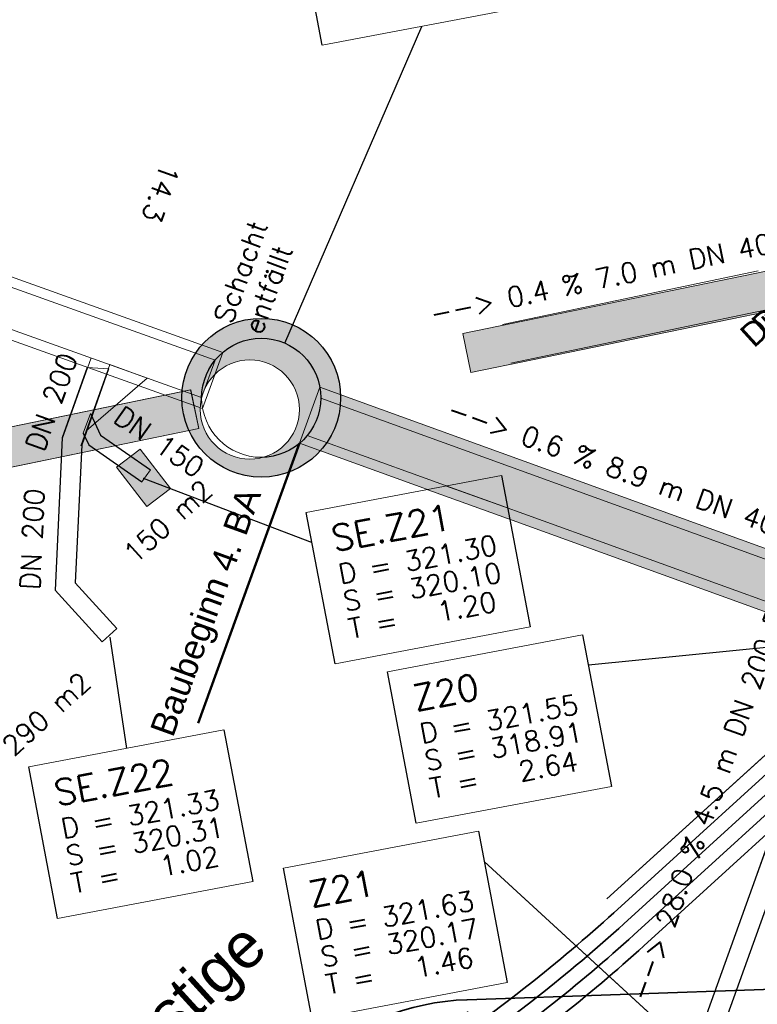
# Model space of a CAD drawing. Header units: metres. Extents: x -502 to 161, y -108 to 174.
# Tile 174 of 256: x -218.62 to -211.19, y -33.68 to -23.75. Entities that reach past the tile are written whole.
import ezdxf

# ---------------------------------------------------------------- set-up
doc = ezdxf.new("R2010")
doc.units = ezdxf.units.M
doc.header["$LTSCALE"] = 0.1
for name, pattern in [('237', [93, 75, -18]), ('239', [93, 75, -18]), ('240', [101.6, 101.6, 0]), ('86', [101.6, 101.6, 0]), ('89', [85.001, 30.001, -12.5, 30, -12.5])]:
    doc.linetypes.add(name, pattern=pattern)
doc.layers.add('BRI31-005.05-5p02-Koordinierung Lageplan 4. BA ZOB West 2022-06-15', color=7, linetype='Continuous')
doc.layers.add('BRI31-005.06-5f07-Koordinierung Lageplan 4. BA ZOB Fernbusbahnh', color=7, linetype='Continuous')
doc.styles.add('Arial', font='arial.ttf')
doc.styles.add('Txt', font='txt_____.ttf')

# ---------------------------------------------------------------- blocks, each defined once
blk = doc.blocks.new('LP_01052')
at = {"color": 7, "linetype": 'Continuous', "lineweight": 13, "transparency": 33554687, "flags": 128}
blk.add_lwpolyline([(-0.25, 0), (0.25, 0), (0.25, 0.3), (-0.25, 0.3), (-0.25, 0)], dxfattribs=at)
at = {"color": 1, "linetype": 'Continuous', "true_color": 0xff0000, "transparency": 33554687}
blk.add_solid([(-0.25, 0), (0.25, 0), (-0.25, 0.3), (0.25, 0.3)], dxfattribs=at)

msp = doc.modelspace()

# ---------------------------------------------------------------- linework, layer by layer
at = {"layer": 'BRI31-005.05-5p02-Koordinierung Lageplan 4. BA ZOB West 2022-06-15', "color": 7, "linetype": 'Continuous', "lineweight": 25, "transparency": 33554687}
msp.add_line((-215.9452, -27.0122), (-214.5666, -23.8208), dxfattribs=at)
at = {"layer": 'BRI31-005.05-5p02-Koordinierung Lageplan 4. BA ZOB West 2022-06-15', "color": 7, "linetype": '86', "lineweight": 18, "transparency": 33554687}
for p, q in [((-207.6335, -25.5721), (-214.1512, -26.9168)), ((-214.0704, -27.3086), (-207.5527, -25.9639))]:
    msp.add_line(p, q, dxfattribs=at)
at = {"layer": 'BRI31-005.05-5p02-Koordinierung Lageplan 4. BA ZOB West 2022-06-15', "color": 7, "linetype": 'Continuous', "lineweight": 13, "transparency": 33554687}
for p, q in [((-214.1512, -26.9168), (-214.0704, -27.3086)), ((-217.721, -27.2718), (-217.935, -27.2574)), ((-215.7967, -28.022), (-215.5924, -27.4578)), ((-217.9755, -27.9202), (-217.9032, -27.7208)), ((-217.2994, -28.2887), (-217.3852, -28.4117)), ((-217.7865, -30.0212), (-217.6386, -29.8866))]:
    msp.add_line(p, q, dxfattribs=at)
at = {"layer": 'BRI31-005.05-5p02-Koordinierung Lageplan 4. BA ZOB West 2022-06-15', "color": 1, "linetype": 'Continuous', "lineweight": 18, "true_color": 0xff0000, "transparency": 33554687}
for p, q in [((-217.8965, -27.1619), (-218.1894, -27.98)), ((-217.7082, -27.2293), (-218.0011, -28.0475))]:
    msp.add_line(p, q, dxfattribs=at)
at = {"layer": 'BRI31-005.05-5p02-Koordinierung Lageplan 4. BA ZOB West 2022-06-15', "color": 7, "linetype": 'Continuous', "lineweight": 18, "transparency": 33554687}
for p, q in [((-215.5924, -27.4578), (-208.1786, -30.142)), ((-215.5924, -27.4578), (-208.1786, -30.142)), ((-215.5831, -27.5675), (-208.2559, -30.2204)), ((-215.5831, -27.5675), (-208.2559, -30.2204)), ((-215.7193, -27.9436), (-208.3921, -30.5965)), ((-215.7193, -27.9436), (-208.3921, -30.5965)), ((-215.7967, -28.022), (-208.3828, -30.7062)), ((-215.7967, -28.022), (-208.3828, -30.7062))]:
    msp.add_line(p, q, dxfattribs=at)
at = {"layer": 'BRI31-005.05-5p02-Koordinierung Lageplan 4. BA ZOB West 2022-06-15', "color": 1, "linetype": '89', "lineweight": 50, "true_color": 0xff0000, "transparency": 33554687}
msp.add_line((-215.7967, -28.022), (-216.9211, -31.1278), dxfattribs=at)
at = {"layer": 'BRI31-005.05-5p02-Koordinierung Lageplan 4. BA ZOB West 2022-06-15', "color": 1, "linetype": 'Continuous', "lineweight": 25, "true_color": 0xff0000, "transparency": 33554687}
for p, q in [((-217.3721, -28.373), (-215.6715, -29.0231)), ((-218.0559, -29.428), (-217.6386, -29.8866)), ((-218.2596, -29.5014), (-217.7865, -30.0212)), ((-217.7081, -29.977), (-217.5409, -31.0964)), ((-210.2371, -29.994), (-212.8875, -30.2575)), ((-211.7561, -34.238), (-213.9375, -32.2355))]:
    msp.add_line(p, q, dxfattribs=at)
at = {"layer": 'BRI31-005.05-5p02-Koordinierung Lageplan 4. BA ZOB West 2022-06-15', "color": 7, "linetype": 'Continuous', "lineweight": 18, "transparency": 33554687, "flags": 128}
for points in [[(-215.9094, -22.2087), (-213.9071, -21.8291), (-213.5654, -23.6309), (-215.5677, -24.0106), (-215.9094, -22.2087)], [(-235.9122, -31.8182), (-216.8122, -27.8714), (-216.8972, -27.4832), (-236.0163, -31.4294)], [(-235.9227, -31.8169), (-216.8117, -27.8742), (-216.8925, -27.4824), (-236.0035, -31.4251)], [(-215.7294, -28.7177), (-213.7644, -28.3451), (-213.4749, -29.8719), (-215.4399, -30.2445), (-215.7294, -28.7177)], [(-214.9104, -30.3247), (-212.9454, -29.9521), (-212.6559, -31.4789), (-214.6209, -31.8515), (-214.9104, -30.3247)], [(-218.5234, -31.2827), (-216.5584, -30.9101), (-216.2689, -32.4369), (-218.2339, -32.8095), (-218.5234, -31.2827)], [(-215.9604, -32.3027), (-213.9954, -31.9301), (-213.7059, -33.4569), (-215.6709, -33.8295), (-215.9604, -32.3027)]]:
    msp.add_lwpolyline(points, dxfattribs=at)
at = {"layer": 'BRI31-005.05-5p02-Koordinierung Lageplan 4. BA ZOB West 2022-06-15', "color": 7, "linetype": 'Continuous', "lineweight": 25, "transparency": 33554687, "flags": 128}
msp.add_lwpolyline([(-215.9094, -22.2087), (-213.9071, -21.8291), (-213.5654, -23.6309), (-215.5677, -24.0106), (-215.9094, -22.2087)], dxfattribs=at)
at = {"layer": 'BRI31-005.05-5p02-Koordinierung Lageplan 4. BA ZOB West 2022-06-15', "color": 1, "linetype": 'Continuous', "lineweight": 18, "true_color": 0xff0000, "transparency": 33554687, "flags": 128}
for points in [[(-230.8361, -22.6346), (-216.7734, -27.6703), (-216.5712, -27.1054), (-230.6338, -22.0697)], [(-230.759, -22.556), (-216.7831, -27.5606), (-216.6483, -27.184), (-230.6241, -22.1794)], [(-217.7082, -27.2293), (-217.3316, -27.3642), (-217.9465, -27.895)], [(-211.662, -34.2717), (-210.143, -30.0277), (-210.3313, -29.9603), (-211.8503, -34.2043)]]:
    msp.add_lwpolyline(points, dxfattribs=at)
at = {"layer": 'BRI31-005.05-5p02-Koordinierung Lageplan 4. BA ZOB West 2022-06-15', "color": 7, "linetype": '240', "lineweight": 18, "transparency": 33554687, "flags": 128}
msp.add_lwpolyline([(-213.6701, -27.2158), (-207.5582, -25.9355), (-207.6402, -25.544), (-213.7521, -26.8242)], dxfattribs=at)
at = {"layer": 'BRI31-005.05-5p02-Koordinierung Lageplan 4. BA ZOB West 2022-06-15', "color": 1, "linetype": 'Continuous', "lineweight": 25, "true_color": 0xff0000, "transparency": 33554687, "flags": 128}
for points in [[(-217.935, -27.2574), (-218.1874, -27.9664), (-218.2596, -29.5014)], [(-217.721, -27.2718), (-217.9905, -28.0364), (-218.0559, -29.428)], [(-217.9032, -27.7208), (-217.8012, -27.9386), (-217.2994, -28.2887)], [(-217.9755, -27.9202), (-217.92, -28.0386), (-217.3852, -28.4117)], [(-215.7294, -28.7177), (-213.7644, -28.3451), (-213.4749, -29.8719), (-215.4399, -30.2445), (-215.7294, -28.7177)], [(-211.9435, -35.4053), (-212.1859, -35.1389), (-210.2383, -29.7216)], [(-211.7956, -35.2707), (-211.957, -35.0933), (-210.0501, -29.7892)], [(-214.9104, -30.3247), (-212.9454, -29.9521), (-212.6559, -31.4789), (-214.6209, -31.8515), (-214.9104, -30.3247)], [(-218.5234, -31.2827), (-216.5584, -30.9101), (-216.2689, -32.4369), (-218.2339, -32.8095), (-218.5234, -31.2827)], [(-215.9604, -32.3027), (-213.9954, -31.9301), (-213.7059, -33.4569), (-215.6709, -33.8295), (-215.9604, -32.3027)]]:
    msp.add_lwpolyline(points, dxfattribs=at)
at = {"layer": 'BRI31-005.05-5p02-Koordinierung Lageplan 4. BA ZOB West 2022-06-15', "color": 7, "linetype": '239', "lineweight": 18, "transparency": 33554687, "flags": 128}
for points in [[(-215.7967, -28.022), (-208.3828, -30.7062), (-208.1786, -30.142), (-215.5924, -27.4578)], [(-215.7193, -27.9436), (-208.3921, -30.5965), (-208.2559, -30.2204), (-215.5831, -27.5675)]]:
    msp.add_lwpolyline(points, dxfattribs=at)
at = {"layer": 'BRI31-005.05-5p02-Koordinierung Lageplan 4. BA ZOB West 2022-06-15', "color": 1, "linetype": '237', "lineweight": 25, "true_color": 0xff0000, "transparency": 33554687, "flags": 128}
msp.add_lwpolyline([(-207.4067, -28.0648, 0.412325), (-208.5333, -28.0154, 0.088772), (-209.692, -29.5225, -0.088769), (-210.5929, -30.6944), (-212.7321, -32.6411, -0.035946), (-214.5086, -34.0383), (-214.5086, -34.0383, 0.035947), (-216.2851, -35.4356), (-216.2851, -35.4356), (-217.2303, -36.2957, 0.142542), (-218.4208, -38.2406), (-218.4208, -38.2406, -0.032423), (-218.5022, -38.4818), (-218.5022, -38.4818), (-218.5022, -38.4818, -0.303495), (-218.9636, -38.7917), (-218.9636, -38.7917), (-220.0999, -38.7942, 0.173642), (-220.4894, -38.9346, -0.308188), (-220.8514, -38.968)], format="xyb", dxfattribs=at)
at = {"layer": 'BRI31-005.05-5p02-Koordinierung Lageplan 4. BA ZOB West 2022-06-15', "color": 7, "linetype": 'Continuous', "lineweight": 35, "transparency": 33554687, "flags": 128}
msp.add_lwpolyline([(-207.517, -28.1665, 0.412324), (-208.4324, -28.1263, 0.088772), (-209.5588, -29.5916, -0.088769), (-210.4919, -30.8054), (-212.6312, -32.7521), (-212.6312, -32.7521, -0.035946), (-214.4076, -34.1493), (-214.4076, -34.1493), (-214.4076, -34.1493, 0.035947), (-216.1842, -35.5465), (-216.1842, -35.5465), (-217.1294, -36.4067), (-217.1294, -36.4067, 0.142515), (-218.276, -38.2796), (-218.276, -38.2796), (-218.276, -38.2796, -0.03237), (-218.3634, -38.5388), (-218.3634, -38.5388, -0.145578), (-218.5963, -38.8273), (-219.0311, -39.1264), (-219.0311, -39.1264, 0.033268), (-219.5199, -39.5128), (-219.5199, -39.5128)], format="xyb", dxfattribs=at)
at = {"layer": 'BRI31-005.05-5p02-Koordinierung Lageplan 4. BA ZOB West 2022-06-15', "color": 190, "linetype": 'Continuous', "lineweight": 35, "true_color": 0x7f00ff, "transparency": 33554687, "flags": 128}
for points in [[(-207.7375, -28.3698, 0.412325), (-208.2304, -28.3482), (-208.2304, -28.3482, 0.088772), (-209.2925, -29.7296), (-209.2925, -29.7296, -0.088769), (-210.29, -31.0273), (-212.4292, -32.974, -0.035946), (-214.2057, -34.3712), (-214.2057, -34.3712, 0.035947), (-215.9822, -35.7684), (-215.9822, -35.7684), (-216.9275, -36.6285), (-217.0345, -36.7324), (-217.0345, -36.7324, 0.131989), (-217.9847, -38.3582), (-217.9847, -38.3582), (-217.9847, -38.3582, 0.019553), (-218.1567, -39.1017), (-218.1567, -39.1017, -0.163158), (-218.5113, -39.733)], [(-218.404, -39.8517, 0.161614), (-218.0261, -39.1837), (-218.0261, -39.1837, -0.01808), (-217.8416, -38.3969), (-217.8416, -38.3969, -0.142429), (-216.8265, -36.7395), (-215.8813, -35.8793, -0.035947), (-214.1048, -34.4821, 0.035946), (-212.3283, -33.0849), (-210.1891, -31.1382), (-210.1891, -31.1382, 0.088769), (-209.1593, -29.7987), (-209.1593, -29.7987), (-209.1593, -29.7987, -0.088772), (-208.1295, -28.4591), (-208.1295, -28.4591, -0.412324), (-207.8478, -28.4715)]]:
    msp.add_lwpolyline(points, format="xyb", dxfattribs=at)
at = {"layer": 'BRI31-005.05-5p02-Koordinierung Lageplan 4. BA ZOB West 2022-06-15', "color": 142, "linetype": 'Continuous', "lineweight": 35, "true_color": 0x0099cc, "transparency": 33554687, "flags": 128}
msp.add_lwpolyline([(-215.7069, -34.2784), (-215.7069, -34.2784, -0.177902), (-214.1095, -33.6288), (-214.1095, -33.6288), (-211.0263, -33.5237), (-192.2656, -28.5452)], format="xyb", dxfattribs=at)
at = {"layer": 'BRI31-005.05-5p02-Koordinierung Lageplan 4. BA ZOB West 2022-06-15', "color": 3, "linetype": 'Continuous', "lineweight": 35, "true_color": 0x00ff00, "transparency": 33554687, "flags": 128}
msp.add_lwpolyline([(-218.6131, -39.6206, 0.163158), (-218.3058, -39.0733, -0.019553), (-218.1311, -38.3182, -0.142458), (-217.0284, -36.5176), (-216.0832, -35.6575, -0.035947), (-214.3067, -34.2602, 0.035946), (-212.5302, -32.863), (-210.391, -30.9163)], format="xyb", dxfattribs=at)
at = {"layer": 'BRI31-005.05-5p02-Koordinierung Lageplan 4. BA ZOB West 2022-06-15', "color": 7, "linetype": 'Continuous', "lineweight": 25, "transparency": 33554687}
for radius in [0.8, 0.8, 0.6, 0.6]:
    msp.add_circle((-216.1831, -27.563), radius, dxfattribs=at)
at = {"layer": 'BRI31-005.05-5p02-Koordinierung Lageplan 4. BA ZOB West 2022-06-15', "color": 7, "linetype": 'Continuous', "lineweight": 18, "transparency": 33554687}
msp.add_circle((-216.1831, -27.563), 0.6, dxfattribs=at)
at = {"layer": 'BRI31-005.05-5p02-Koordinierung Lageplan 4. BA ZOB West 2022-06-15', "color": 7, "linetype": 'Continuous', "lineweight": 13, "transparency": 33554687}
msp.add_circle((-216.298, -27.6819), 0.5, dxfattribs=at)
at = {"layer": 'BRI31-005.06-5f07-Koordinierung Lageplan 4. BA ZOB Fernbusbahnh', "color": 7, "linetype": 'Continuous', "lineweight": 25, "transparency": 33554687}
msp.add_line((-215.9452, -27.0122), (-214.5666, -23.8208), dxfattribs=at)
at = {"layer": 'BRI31-005.06-5f07-Koordinierung Lageplan 4. BA ZOB Fernbusbahnh', "color": 7, "linetype": '86', "lineweight": 13, "transparency": 33554687}
for p, q in [((-207.6335, -25.5721), (-214.1512, -26.9168)), ((-214.0704, -27.3086), (-207.5527, -25.9639))]:
    msp.add_line(p, q, dxfattribs=at)
at = {"layer": 'BRI31-005.06-5f07-Koordinierung Lageplan 4. BA ZOB Fernbusbahnh', "color": 7, "linetype": 'Continuous', "lineweight": 9, "transparency": 33554687}
for p, q in [((-214.1512, -26.9168), (-214.0704, -27.3086)), ((-217.721, -27.2718), (-217.935, -27.2574)), ((-217.9755, -27.9202), (-217.9032, -27.7208)), ((-217.2994, -28.2887), (-217.3852, -28.4117)), ((-217.7865, -30.0212, 321.301), (-217.6386, -29.8866, 321.301))]:
    msp.add_line(p, q, dxfattribs=at)
at = {"layer": 'BRI31-005.06-5f07-Koordinierung Lageplan 4. BA ZOB Fernbusbahnh', "color": 1, "linetype": 'Continuous', "lineweight": 13, "true_color": 0xff0000, "transparency": 33554687}
for p, q in [((-217.8965, -27.1619), (-218.1894, -27.98)), ((-217.7082, -27.2293), (-218.0011, -28.0475))]:
    msp.add_line(p, q, dxfattribs=at)
at = {"layer": 'BRI31-005.06-5f07-Koordinierung Lageplan 4. BA ZOB Fernbusbahnh', "color": 1, "linetype": 'Continuous', "lineweight": 25, "true_color": 0xff0000, "transparency": 33554687}
for p, q in [((-217.3721, -28.373), (-215.6715, -29.0231)), ((-217.7081, -29.977), (-217.5409, -31.0964)), ((-210.2371, -29.994), (-212.8875, -30.2575)), ((-211.7561, -34.238), (-213.9375, -32.2355))]:
    msp.add_line(p, q, dxfattribs=at)
at = {"layer": 'BRI31-005.06-5f07-Koordinierung Lageplan 4. BA ZOB Fernbusbahnh', "color": 1, "linetype": 'Continuous', "lineweight": 20, "true_color": 0xff0000, "transparency": 33554687}
for p, q in [((-218.0559, -29.428), (-217.6386, -29.8866, 321.301)), ((-218.2596, -29.5014), (-217.7865, -30.0212, 321.301))]:
    msp.add_line(p, q, dxfattribs=at)
at = {"layer": 'BRI31-005.06-5f07-Koordinierung Lageplan 4. BA ZOB Fernbusbahnh', "color": 7, "linetype": 'Continuous', "lineweight": 18, "transparency": 33554687, "flags": 128}
for points in [[(-215.9094, -22.2087), (-213.9071, -21.8291), (-213.5654, -23.6309), (-215.5677, -24.0106), (-215.9094, -22.2087)], [(-215.7294, -28.7177), (-213.7644, -28.3451), (-213.4749, -29.8719), (-215.4399, -30.2445), (-215.7294, -28.7177)], [(-214.9104, -30.3247), (-212.9454, -29.9521), (-212.6559, -31.4789), (-214.6209, -31.8515), (-214.9104, -30.3247)], [(-218.5234, -31.2827), (-216.5584, -30.9101), (-216.2689, -32.4369), (-218.2339, -32.8095), (-218.5234, -31.2827)], [(-215.9604, -32.3027), (-213.9954, -31.9301), (-213.7059, -33.4569), (-215.6709, -33.8295), (-215.9604, -32.3027)]]:
    msp.add_lwpolyline(points, dxfattribs=at)
at = {"layer": 'BRI31-005.06-5f07-Koordinierung Lageplan 4. BA ZOB Fernbusbahnh', "color": 7, "linetype": 'Continuous', "lineweight": 25, "transparency": 33554687, "flags": 128}
msp.add_lwpolyline([(-215.9094, -22.2087), (-213.9071, -21.8291), (-213.5654, -23.6309), (-215.5677, -24.0106), (-215.9094, -22.2087)], dxfattribs=at)
at = {"layer": 'BRI31-005.06-5f07-Koordinierung Lageplan 4. BA ZOB Fernbusbahnh', "color": 1, "linetype": 'Continuous', "lineweight": 13, "true_color": 0xff0000, "transparency": 33554687, "flags": 128}
msp.add_lwpolyline([(-230.759, -22.556), (-216.7831, -27.5606), (-216.6483, -27.184), (-230.6241, -22.1794)], close=True, dxfattribs=at)
at = {"layer": 'BRI31-005.06-5f07-Koordinierung Lageplan 4. BA ZOB Fernbusbahnh', "color": 7, "linetype": '240', "lineweight": 13, "transparency": 33554687, "flags": 128}
msp.add_lwpolyline([(-213.6701, -27.2158), (-207.5582, -25.9355), (-207.6402, -25.544), (-213.7521, -26.8242)], dxfattribs=at)
at = {"layer": 'BRI31-005.06-5f07-Koordinierung Lageplan 4. BA ZOB Fernbusbahnh', "color": 1, "linetype": 'Continuous', "lineweight": 20, "true_color": 0xff0000, "transparency": 33554687, "flags": 128}
for points in [[(-217.935, -27.2574), (-218.1874, -27.9664), (-218.2596, -29.5014)], [(-217.721, -27.2718), (-217.9905, -28.0364), (-218.0559, -29.428)], [(-217.9032, -27.7208), (-217.8012, -27.9386), (-217.2994, -28.2887)], [(-217.9755, -27.9202), (-217.92, -28.0386), (-217.3852, -28.4117)]]:
    msp.add_lwpolyline(points, dxfattribs=at)
at = {"layer": 'BRI31-005.06-5f07-Koordinierung Lageplan 4. BA ZOB Fernbusbahnh', "color": 1, "linetype": 'Continuous', "lineweight": 13, "true_color": 0xff0000, "transparency": 33554687, "flags": 128}
for points in [[(-217.7082, -27.2293), (-217.3316, -27.3642), (-217.9465, -27.895)], [(-211.662, -34.2717), (-210.143, -30.0277), (-210.3313, -29.9603), (-211.8503, -34.2043)]]:
    msp.add_lwpolyline(points, dxfattribs=at)
at = {"layer": 'BRI31-005.06-5f07-Koordinierung Lageplan 4. BA ZOB Fernbusbahnh', "color": 1, "linetype": 'Continuous', "lineweight": 25, "true_color": 0xff0000, "transparency": 33554687, "flags": 128}
for points in [[(-215.7294, -28.7177), (-213.7644, -28.3451), (-213.4749, -29.8719), (-215.4399, -30.2445), (-215.7294, -28.7177)], [(-214.9104, -30.3247), (-212.9454, -29.9521), (-212.6559, -31.4789), (-214.6209, -31.8515), (-214.9104, -30.3247)], [(-218.5234, -31.2827), (-216.5584, -30.9101), (-216.2689, -32.4369), (-218.2339, -32.8095), (-218.5234, -31.2827)], [(-215.9604, -32.3027), (-213.9954, -31.9301), (-213.7059, -33.4569), (-215.6709, -33.8295), (-215.9604, -32.3027)]]:
    msp.add_lwpolyline(points, dxfattribs=at)
at = {"layer": 'BRI31-005.06-5f07-Koordinierung Lageplan 4. BA ZOB Fernbusbahnh', "color": 1, "linetype": 'Continuous', "lineweight": 20, "true_color": 0xff0000, "transparency": 33554687}
for points in [[(-211.9435, -35.4053, 321.5255), (-212.1859, -35.1389, 0), (-210.2383, -29.7216, 0)], [(-211.7956, -35.2707, 321.5255), (-211.957, -35.0933, 0), (-210.0501, -29.7892, 0)]]:
    msp.add_polyline3d(points, dxfattribs=at)
at = {"layer": 'BRI31-005.06-5f07-Koordinierung Lageplan 4. BA ZOB Fernbusbahnh', "color": 2, "linetype": 'Continuous', "true_color": 0xffff00, "transparency": 33554687}
msp.add_solid([(-207.5527, -25.9639), (-207.6335, -25.5721), (-214.0704, -27.3086), (-214.1512, -26.9168)], dxfattribs=at)

# ---------------------------------------------------------------- block references
at = {"layer": 'BRI31-005.06-5f07-Koordinierung Lageplan 4. BA ZOB Fernbusbahnh', "color": 7, "transparency": 33554687, "rotation": 307.5300899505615}
msp.add_blockref('LP_01052', (-217.4878, -28.462), dxfattribs=at)

# ---------------------------------------------------------------- texts
at = {"layer": 'BRI31-005.05-5p02-Koordinierung Lageplan 4. BA ZOB West 2022-06-15', "color": 5, "true_color": 0x0000ff, "transparency": 33554687, "insert": (-211.3825, -26.8916), "char_height": 0.24, "attachment_point": 1, "rotation": 42.29685, "line_spacing_factor": 0.25, "style": 'Arial'}
msp.add_mtext('Druckltg. Baumbew.', dxfattribs=at)
at = {"layer": 'BRI31-005.05-5p02-Koordinierung Lageplan 4. BA ZOB West 2022-06-15', "color": 1, "true_color": 0xff0000, "transparency": 33554687, "attachment_point": 1, "line_spacing_factor": 0.25, "style": 'Txt'}
for s, insert, char_height, rotation in [('14.3', (-217.0002, -25.2523), 0.2, 250.29817), ('Schacht', (-216.6677, -26.7623), 0.2, 70.09695), ('entfällt', (-216.3668, -26.8713), 0.2, 70.09695), ('DN 200', (-218.5639, -28.0499), 0.2, 70.09695), ('DN 150', (-217.5704, -27.6331), 0.2, 325.09701), ('150 m2', (-217.5895, -29.0983), 0.2, 42.30738), ('DN 200', (-218.6135, -29.4915), 0.2, 87.30738), ('SE.Z21', (-215.4957, -28.8583), 0.26, 10.737), ('D = 321.30', (-215.4223, -29.2454), 0.2, 10.737), ('S = 320.10', (-215.3701, -29.5205), 0.2, 10.737), ('T =   1.20', (-215.3179, -29.7956), 0.2, 10.737), ('Z20', (-214.6767, -30.4653), 0.26, 10.737), ('290 m2', (-218.8128, -31.0378), 0.2, 42.30738), ('--> 28.0 % 4.5 m DN 200 PP', (-212.4809, -33.5922), 0.2, 70.30685), ('D = 321.55', (-214.6033, -30.8524), 0.2, 10.737), ('S = 318.91', (-214.5511, -31.1275), 0.2, 10.737), ('SE.Z22', (-218.2897, -31.4233), 0.26, 10.737), ('T =   2.64', (-214.4989, -31.4026), 0.2, 10.737), ('D = 321.33', (-218.2163, -31.8104), 0.2, 10.737), ('S = 320.31', (-218.1641, -32.0855), 0.2, 10.737), ('T =   1.02', (-218.1119, -32.3606), 0.2, 10.737), ('Z21', (-215.7267, -32.4433), 0.26, 10.737), ('D = 321.63', (-215.6533, -32.8304), 0.2, 10.737), ('S = 320.17', (-215.6011, -33.1055), 0.2, 10.737), ('T =   1.46', (-215.5489, -33.3806), 0.2, 10.737)]:
    msp.add_mtext(s, dxfattribs=dict(at, insert=insert, char_height=char_height, rotation=rotation))
at = {"layer": 'BRI31-005.05-5p02-Koordinierung Lageplan 4. BA ZOB West 2022-06-15', "color": 7, "transparency": 33554687, "char_height": 0.2, "attachment_point": 1, "line_spacing_factor": 0.25, "style": 'Txt'}
for s, insert, rotation in [('--> 0.4 % 7.0 m DN 400 SB', (-214.4978, -26.6223), 11.83044), ('--> 0.6 % 8.9 m DN 400 SB', (-214.2588, -27.568), 340.09698)]:
    msp.add_mtext(s, dxfattribs=dict(at, insert=insert, rotation=rotation))
at = {"layer": 'BRI31-005.05-5p02-Koordinierung Lageplan 4. BA ZOB West 2022-06-15', "color": 255, "transparency": 33554687, "insert": (-217.3082, -30.9102), "char_height": 0.25, "attachment_point": 1, "rotation": 70.09695, "line_spacing_factor": 0.25, "style": 'Arial'}
msp.add_mtext('Baubeginn 4. BA', dxfattribs=at)
at = {"layer": 'BRI31-005.06-5f07-Koordinierung Lageplan 4. BA ZOB Fernbusbahnh', "color": 5, "true_color": 0x0000ff, "transparency": 33554687, "insert": (-211.2667, -26.7862), "char_height": 0.24, "attachment_point": 1, "rotation": 42.29685, "line_spacing_factor": 0.25, "style": 'Arial'}
msp.add_mtext('Druckltg. Baumbew.', dxfattribs=at)
at = {"layer": 'BRI31-005.06-5f07-Koordinierung Lageplan 4. BA ZOB Fernbusbahnh', "color": 1, "true_color": 0xff0000, "transparency": 33554687, "attachment_point": 1, "line_spacing_factor": 0.25, "style": 'Txt'}
for s, insert, char_height, rotation in [('14.3', (-217.0002, -25.2523), 0.2, 250.29817), ('14.3', (-217.0002, -25.2523), 0.2, 250.29817), ('Schacht', (-216.6677, -26.7623), 0.2, 70.09695), ('Schacht', (-216.6677, -26.7623), 0.2, 70.09695), ('entfällt', (-216.3668, -26.8713), 0.2, 70.09695), ('entfällt', (-216.3668, -26.8713), 0.2, 70.09695), ('DN 200', (-218.5639, -28.0499), 0.2, 70.09695), ('DN 200', (-218.5639, -28.0499), 0.2, 70.09695), ('DN 150', (-217.5704, -27.6331), 0.2, 325.09701), ('DN 150', (-217.5704, -27.6331), 0.2, 325.09701), ('150 m2', (-217.5895, -29.0983), 0.2, 42.30738), ('150 m2', (-217.5895, -29.0983), 0.2, 42.30738), ('DN 200', (-218.6135, -29.4915), 0.2, 87.30738), ('DN 200', (-218.6135, -29.4915), 0.2, 87.30738), ('SE.Z21', (-215.4957, -28.8583), 0.26, 10.737), ('D = 321.30', (-215.4223, -29.2454), 0.2, 10.737), ('S = 320.10', (-215.3701, -29.5205), 0.2, 10.737), ('T =   1.20', (-215.3179, -29.7956), 0.2, 10.737), ('Z20', (-214.6767, -30.4653), 0.26, 10.737), ('290 m2', (-218.8128, -31.0378), 0.2, 42.30738), ('--> 28.0 % 4.5 m DN 200 PP', (-212.4809, -33.5922), 0.2, 70.30685), ('--> 28.0 % 4.5 m DN 200 PP', (-212.4809, -33.5922), 0.2, 70.30685), ('D = 321.55', (-214.6033, -30.8524), 0.2, 10.737), ('S = 318.91', (-214.5511, -31.1275), 0.2, 10.737), ('SE.Z22', (-218.2897, -31.4233), 0.26, 10.737), ('T =   2.64', (-214.4989, -31.4026), 0.2, 10.737), ('D = 321.33', (-218.2163, -31.8104), 0.2, 10.737), ('S = 320.31', (-218.1641, -32.0855), 0.2, 10.737), ('T =   1.02', (-218.1119, -32.3606), 0.2, 10.737), ('Z21', (-215.7267, -32.4433), 0.26, 10.737), ('D = 321.63', (-215.6533, -32.8304), 0.2, 10.737), ('S = 320.17', (-215.6011, -33.1055), 0.2, 10.737), ('T =   1.46', (-215.5489, -33.3806), 0.2, 10.737)]:
    msp.add_mtext(s, dxfattribs=dict(at, insert=insert, char_height=char_height, rotation=rotation))
at = {"layer": 'BRI31-005.06-5f07-Koordinierung Lageplan 4. BA ZOB Fernbusbahnh', "color": 7, "transparency": 33554687, "char_height": 0.2, "attachment_point": 1, "line_spacing_factor": 0.25, "style": 'Txt'}
for s, insert, rotation in [('--> 0.4 % 7.0 m DN 400 SB', (-214.4978, -26.6223), 11.83044), ('--> 0.4 % 7.0 m DN 400 SB', (-214.4978, -26.6223), 11.83044), ('--> 0.6 % 8.9 m DN 400 SB', (-214.2588, -27.568), 340.09698)]:
    msp.add_mtext(s, dxfattribs=dict(at, insert=insert, rotation=rotation))
at = {"layer": 'BRI31-005.06-5f07-Koordinierung Lageplan 4. BA ZOB Fernbusbahnh', "color": 255, "transparency": 33554687, "insert": (-217.3082, -30.9102), "char_height": 0.25, "attachment_point": 1, "rotation": 70.09695, "line_spacing_factor": 0.25, "style": 'Arial'}
msp.add_mtext('Baubeginn 4. BA', dxfattribs=at)
at = {"layer": 'BRI31-005.06-5f07-Koordinierung Lageplan 4. BA ZOB Fernbusbahnh', "color": 250, "true_color": 0x333333, "transparency": 33554687, "insert": (-220.1969, -36.261), "char_height": 0.452686, "attachment_point": 1, "rotation": 42.30712, "line_spacing_factor": 0.25, "style": 'Arial'}
msp.add_mtext('Steig O - Sonstige', dxfattribs=at)

# ---------------------------------------------------------------- next in the draw order: wipeouts: each hides what was drawn before it
at = {"color": 255, "linetype": 'Continuous', "lineweight": 5, "transparency": 33554687}
for points in [[(-215.9094, -22.2087), (-213.9071, -21.8291), (-213.5654, -23.6309), (-215.5677, -24.0106)], [(-215.7294, -28.7177), (-213.7644, -28.3451), (-213.4749, -29.8719), (-215.4399, -30.2445)], [(-218.5234, -31.2827), (-216.5584, -30.9101), (-216.2689, -32.4369), (-218.2339, -32.8095)], [(-215.9604, -32.3027), (-213.9954, -31.9301), (-213.7059, -33.4569), (-215.6709, -33.8295)]]:
    msp.add_wipeout(points, dxfattribs=at).dxf.layer = 'BRI31-005.06-5f07-Koordinierung Lageplan 4. BA ZOB Fernbusbahnh'

# ---------------------------------------------------------------- next in the draw order: hatches: boundary and pattern name
at = {"layer": 'BRI31-005.06-5f07-Koordinierung Lageplan 4. BA ZOB Fernbusbahnh', "linetype": 'Continuous', "lineweight": 0, "true_color": 0xffff00, "transparency": 33554687}
h = msp.add_hatch(color=2, dxfattribs=at)
edge = h.paths.add_edge_path()
edge.add_arc((-216.1831, -27.563), 0.8, 0, 90)
edge.add_arc((-216.1831, -27.563), 0.8, 90, 180)
edge.add_arc((-216.1831, -27.563), 0.8, 180, 270)
edge.add_arc((-216.1831, -27.563), 0.8, 270, 360)

# ---------------------------------------------------------------- next in the draw order: linework, layer by layer
at = {"layer": 'BRI31-005.06-5f07-Koordinierung Lageplan 4. BA ZOB Fernbusbahnh', "color": 7, "linetype": 'Continuous', "lineweight": 20, "transparency": 33554687}
msp.add_line((-215.9452, -27.0122), (-214.5666, -23.8208), dxfattribs=at)
at = {"layer": 'BRI31-005.06-5f07-Koordinierung Lageplan 4. BA ZOB Fernbusbahnh', "color": 1, "linetype": 'Continuous', "lineweight": 20, "true_color": 0xff0000, "transparency": 33554687}
for p, q in [((-217.3721, -28.373), (-215.6715, -29.0231)), ((-217.7081, -29.977), (-217.5409, -31.0964)), ((-211.7561, -34.238), (-213.9375, -32.2355))]:
    msp.add_line(p, q, dxfattribs=at)
at = {"layer": 'BRI31-005.06-5f07-Koordinierung Lageplan 4. BA ZOB Fernbusbahnh', "color": 7, "linetype": 'Continuous', "lineweight": 13, "transparency": 33554687, "flags": 128}
for points in [[(-215.9094, -22.2087), (-213.9071, -21.8291), (-213.5654, -23.6309), (-215.5677, -24.0106), (-215.9094, -22.2087)], [(-218.5234, -31.2827), (-216.5584, -30.9101), (-216.2689, -32.4369), (-218.2339, -32.8095), (-218.5234, -31.2827)], [(-215.9604, -32.3027), (-213.9954, -31.9301), (-213.7059, -33.4569), (-215.6709, -33.8295), (-215.9604, -32.3027)]]:
    msp.add_lwpolyline(points, dxfattribs=at)
at = {"layer": 'BRI31-005.06-5f07-Koordinierung Lageplan 4. BA ZOB Fernbusbahnh', "color": 7, "linetype": 'Continuous', "lineweight": 20, "transparency": 33554687, "flags": 128}
msp.add_lwpolyline([(-215.9094, -22.2087), (-213.9071, -21.8291), (-213.5654, -23.6309), (-215.5677, -24.0106), (-215.9094, -22.2087)], dxfattribs=at)
at = {"layer": 'BRI31-005.06-5f07-Koordinierung Lageplan 4. BA ZOB Fernbusbahnh', "color": 1, "linetype": 'Continuous', "lineweight": 20, "true_color": 0xff0000, "transparency": 33554687, "flags": 128}
for points in [[(-218.5234, -31.2827), (-216.5584, -30.9101), (-216.2689, -32.4369), (-218.2339, -32.8095), (-218.5234, -31.2827)], [(-215.9604, -32.3027), (-213.9954, -31.9301), (-213.7059, -33.4569), (-215.6709, -33.8295), (-215.9604, -32.3027)]]:
    msp.add_lwpolyline(points, dxfattribs=at)
at = {"layer": 'BRI31-005.06-5f07-Koordinierung Lageplan 4. BA ZOB Fernbusbahnh', "color": 2, "linetype": 'Continuous', "true_color": 0xffff00, "transparency": 33554687}
msp.add_solid([(-235.9227, -31.8169), (-216.8117, -27.8742), (-236.0035, -31.4251), (-216.8925, -27.4824)], dxfattribs=at)

# ---------------------------------------------------------------- next in the draw order: texts
at = {"layer": 'BRI31-005.06-5f07-Koordinierung Lageplan 4. BA ZOB Fernbusbahnh', "color": 7, "transparency": 33554687, "insert": (-214.2588, -27.568), "char_height": 0.2, "attachment_point": 1, "rotation": 340.09698, "line_spacing_factor": 0.25, "style": 'Txt'}
msp.add_mtext('--> 0.6 % 8.9 m DN 400 SB', dxfattribs=at)
at = {"layer": 'BRI31-005.06-5f07-Koordinierung Lageplan 4. BA ZOB Fernbusbahnh', "color": 255, "transparency": 33554687, "insert": (-217.3082, -30.9102), "char_height": 0.25, "attachment_point": 1, "rotation": 70.09695, "line_spacing_factor": 0.25, "style": 'Arial'}
msp.add_mtext('Baubeginn 4. BA', dxfattribs=at)
at = {"layer": 'BRI31-005.06-5f07-Koordinierung Lageplan 4. BA ZOB Fernbusbahnh', "color": 1, "true_color": 0xff0000, "transparency": 33554687, "attachment_point": 1, "line_spacing_factor": 0.25, "style": 'Txt'}
for s, insert, char_height, rotation in [('SE.Z21', (-215.4957, -28.8583), 0.26, 10.737), ('D = 321.30', (-215.4223, -29.2454), 0.2, 10.737), ('S = 320.10', (-215.3701, -29.5205), 0.2, 10.737), ('290 m2', (-218.8128, -31.0378), 0.2, 42.30738), ('SE.Z22', (-218.2897, -31.4233), 0.26, 10.737), ('D = 321.33', (-218.2163, -31.8104), 0.2, 10.737), ('S = 320.31', (-218.1641, -32.0855), 0.2, 10.737), ('T =   1.02', (-218.1119, -32.3606), 0.2, 10.737), ('Z21', (-215.7267, -32.4433), 0.26, 10.737), ('D = 321.63', (-215.6533, -32.8304), 0.2, 10.737), ('S = 320.17', (-215.6011, -33.1055), 0.2, 10.737), ('T =   1.46', (-215.5489, -33.3806), 0.2, 10.737)]:
    msp.add_mtext(s, dxfattribs=dict(at, insert=insert, char_height=char_height, rotation=rotation))

# ---------------------------------------------------------------- next in the draw order: wipeouts: each hides what was drawn before it
at = {"color": 255, "linetype": 'Continuous', "lineweight": 5, "transparency": 33554687}
msp.add_wipeout([(-214.9104, -30.3247), (-212.9454, -29.9521), (-212.6559, -31.4789), (-214.6209, -31.8515)], dxfattribs=at).dxf.layer = 'BRI31-005.06-5f07-Koordinierung Lageplan 4. BA ZOB Fernbusbahnh'

# ---------------------------------------------------------------- next in the draw order: linework, layer by layer
at = {"layer": 'BRI31-005.06-5f07-Koordinierung Lageplan 4. BA ZOB Fernbusbahnh', "color": 7, "linetype": 'Continuous', "lineweight": 13, "transparency": 33554687}
for p, q in [((-215.5924, -27.4578), (-208.1786, -30.142)), ((-215.5924, -27.4578), (-208.1786, -30.142)), ((-215.5831, -27.5675), (-208.2559, -30.2204)), ((-215.5831, -27.5675), (-208.2559, -30.2204)), ((-215.7193, -27.9436), (-208.3921, -30.5965)), ((-215.7193, -27.9436), (-208.3921, -30.5965))]:
    msp.add_line(p, q, dxfattribs=at)
at = {"layer": 'BRI31-005.06-5f07-Koordinierung Lageplan 4. BA ZOB Fernbusbahnh', "color": 1, "linetype": 'Continuous', "lineweight": 20, "true_color": 0xff0000, "transparency": 33554687}
msp.add_line((-210.2371, -29.994), (-212.8875, -30.2575), dxfattribs=at)
at = {"layer": 'BRI31-005.06-5f07-Koordinierung Lageplan 4. BA ZOB Fernbusbahnh', "color": 7, "linetype": '239', "lineweight": 13, "transparency": 33554687, "flags": 128}
msp.add_lwpolyline([(-215.7193, -27.9436), (-208.3921, -30.5965), (-208.2559, -30.2204), (-215.5831, -27.5675)], dxfattribs=at)
at = {"layer": 'BRI31-005.06-5f07-Koordinierung Lageplan 4. BA ZOB Fernbusbahnh', "color": 190, "linetype": 'Continuous', "lineweight": 30, "true_color": 0x7f00ff, "transparency": 33554687, "flags": 128}
for points in [[(-207.7375, -28.3698, 0.412325), (-208.2304, -28.3482), (-208.2304, -28.3482, 0.088772), (-209.2925, -29.7296), (-209.2925, -29.7296, -0.088769), (-210.29, -31.0273), (-212.4292, -32.974, -0.035946), (-214.2057, -34.3712), (-214.2057, -34.3712, 0.035947), (-215.9822, -35.7684), (-215.9822, -35.7684), (-216.9275, -36.6285), (-217.0345, -36.7324), (-217.0345, -36.7324, 0.131989), (-217.9847, -38.3582), (-217.9847, -38.3582), (-217.9847, -38.3582, 0.019553), (-218.1567, -39.1017), (-218.1567, -39.1017, -0.163158), (-218.5113, -39.733)], [(-218.404, -39.8517, 0.161614), (-218.0261, -39.1837), (-218.0261, -39.1837, -0.01808), (-217.8416, -38.3969), (-217.8416, -38.3969, -0.142429), (-216.8265, -36.7395), (-215.8813, -35.8793, -0.035947), (-214.1048, -34.4821, 0.035946), (-212.3283, -33.0849), (-210.1891, -31.1382), (-210.1891, -31.1382, 0.088769), (-209.1593, -29.7987), (-209.1593, -29.7987), (-209.1593, -29.7987, -0.088772), (-208.1295, -28.4591), (-208.1295, -28.4591, -0.412324), (-207.8478, -28.4715)]]:
    msp.add_lwpolyline(points, format="xyb", dxfattribs=at)
at = {"layer": 'BRI31-005.06-5f07-Koordinierung Lageplan 4. BA ZOB Fernbusbahnh', "color": 7, "linetype": 'Continuous', "lineweight": 13, "transparency": 33554687, "flags": 128}
for points in [[(-215.7294, -28.7177), (-213.7644, -28.3451), (-213.4749, -29.8719), (-215.4399, -30.2445), (-215.7294, -28.7177)], [(-214.9104, -30.3247), (-212.9454, -29.9521), (-212.6559, -31.4789), (-214.6209, -31.8515), (-214.9104, -30.3247)]]:
    msp.add_lwpolyline(points, dxfattribs=at)
at = {"layer": 'BRI31-005.06-5f07-Koordinierung Lageplan 4. BA ZOB Fernbusbahnh', "color": 1, "linetype": 'Continuous', "lineweight": 20, "true_color": 0xff0000, "transparency": 33554687, "flags": 128}
for points in [[(-215.7294, -28.7177), (-213.7644, -28.3451), (-213.4749, -29.8719), (-215.4399, -30.2445), (-215.7294, -28.7177)], [(-214.9104, -30.3247), (-212.9454, -29.9521), (-212.6559, -31.4789), (-214.6209, -31.8515), (-214.9104, -30.3247)]]:
    msp.add_lwpolyline(points, dxfattribs=at)
at = {"layer": 'BRI31-005.06-5f07-Koordinierung Lageplan 4. BA ZOB Fernbusbahnh', "color": 142, "linetype": 'Continuous', "lineweight": 30, "true_color": 0x0099cc, "transparency": 33554687, "flags": 128}
msp.add_lwpolyline([(-215.7069, -34.2784), (-215.7069, -34.2784, -0.177902), (-214.1095, -33.6288), (-214.1095, -33.6288), (-211.0263, -33.5237), (-192.2656, -28.5452)], format="xyb", dxfattribs=at)
at = {"layer": 'BRI31-005.06-5f07-Koordinierung Lageplan 4. BA ZOB Fernbusbahnh', "color": 3, "linetype": 'Continuous', "lineweight": 30, "true_color": 0x00ff00, "transparency": 33554687, "flags": 128}
msp.add_lwpolyline([(-218.6131, -39.6206, 0.163158), (-218.3058, -39.0733, -0.019553), (-218.1311, -38.3182, -0.142458), (-217.0284, -36.5176), (-216.0832, -35.6575, -0.035947), (-214.3067, -34.2602, 0.035946), (-212.5302, -32.863), (-210.391, -30.9163)], format="xyb", dxfattribs=at)
at = {"layer": 'BRI31-005.06-5f07-Koordinierung Lageplan 4. BA ZOB Fernbusbahnh', "color": 251, "linetype": 'Continuous', "true_color": 0x5b5b5b, "transparency": 33554687}
msp.add_solid([(-215.7967, -28.022), (-215.5924, -27.4578), (-208.3828, -30.7062), (-208.1786, -30.142)], dxfattribs=at)

# ---------------------------------------------------------------- next in the draw order: texts
at = {"layer": 'BRI31-005.06-5f07-Koordinierung Lageplan 4. BA ZOB Fernbusbahnh', "color": 1, "true_color": 0xff0000, "transparency": 33554687, "attachment_point": 1, "rotation": 10.737, "line_spacing_factor": 0.25, "style": 'Txt'}
for s, insert, char_height in [('T =   1.20', (-215.3179, -29.7956), 0.2), ('Z20', (-214.6767, -30.4653), 0.26), ('D = 321.55', (-214.6033, -30.8524), 0.2), ('S = 318.91', (-214.5511, -31.1275), 0.2), ('T =   2.64', (-214.4989, -31.4026), 0.2)]:
    msp.add_mtext(s, dxfattribs=dict(at, insert=insert, char_height=char_height))

# ---------------------------------------------------------------- next in the draw order: wipeouts: each hides what was drawn before it
at = {"color": 255, "linetype": 'Continuous', "lineweight": 5, "transparency": 33554687}
msp.add_wipeout([(-215.798, -27.6819), (-215.8076, -27.5843), (-215.8361, -27.4905), (-215.8823, -27.4041), (-215.9445, -27.3283), (-216.0202, -27.2662), (-216.1067, -27.2199), (-216.2005, -27.1915), (-216.298, -27.1819), (-216.3956, -27.1915), (-216.4894, -27.2199), (-216.5758, -27.2662), (-216.6516, -27.3283), (-216.7138, -27.4041), (-216.76, -27.4905), (-216.7884, -27.5843), (-216.798, -27.6819), (-216.7884, -27.7794), (-216.76, -27.8732), (-216.7138, -27.9597), (-216.6516, -28.0354), (-216.5758, -28.0976), (-216.4894, -28.1438), (-216.3956, -28.1723), (-216.298, -28.1819), (-216.2005, -28.1723), (-216.1067, -28.1438), (-216.0202, -28.0976), (-215.9445, -28.0354), (-215.8823, -27.9597), (-215.8361, -27.8732), (-215.8076, -27.7794)], dxfattribs=at).dxf.layer = 'BRI31-005.06-5f07-Koordinierung Lageplan 4. BA ZOB Fernbusbahnh'

# ---------------------------------------------------------------- next in the draw order: linework, layer by layer
at = {"layer": 'BRI31-005.06-5f07-Koordinierung Lageplan 4. BA ZOB Fernbusbahnh', "color": 7, "linetype": 'Continuous', "lineweight": 9, "transparency": 33554687}
msp.add_line((-215.7967, -28.022), (-215.5924, -27.4578), dxfattribs=at)
at = {"layer": 'BRI31-005.06-5f07-Koordinierung Lageplan 4. BA ZOB Fernbusbahnh', "color": 1, "linetype": '89', "lineweight": 50, "true_color": 0xff0000, "transparency": 33554687}
msp.add_line((-215.7967, -28.022), (-216.9211, -31.1278), dxfattribs=at)
at = {"layer": 'BRI31-005.06-5f07-Koordinierung Lageplan 4. BA ZOB Fernbusbahnh', "color": 7, "linetype": 'Continuous', "lineweight": 13, "transparency": 33554687}
msp.add_line((-215.7967, -28.022), (-208.3828, -30.7062), dxfattribs=at)
msp.add_line((-215.7967, -28.022), (-208.3828, -30.7062), dxfattribs=at)
at = {"layer": 'BRI31-005.06-5f07-Koordinierung Lageplan 4. BA ZOB Fernbusbahnh', "color": 1, "linetype": 'Continuous', "lineweight": 13, "true_color": 0xff0000, "transparency": 33554687, "flags": 128}
msp.add_lwpolyline([(-230.8361, -22.6346), (-216.7734, -27.6703), (-216.5712, -27.1054), (-230.6338, -22.0697)], dxfattribs=at)
at = {"layer": 'BRI31-005.06-5f07-Koordinierung Lageplan 4. BA ZOB Fernbusbahnh', "color": 7, "linetype": 'Continuous', "lineweight": 13, "transparency": 33554687, "flags": 128}
for points in [[(-235.9122, -31.8182), (-216.8122, -27.8714), (-216.8972, -27.4832), (-236.0163, -31.4294)], [(-235.9227, -31.8169), (-216.8117, -27.8742), (-216.8925, -27.4824), (-236.0035, -31.4251)]]:
    msp.add_lwpolyline(points, dxfattribs=at)
at = {"layer": 'BRI31-005.06-5f07-Koordinierung Lageplan 4. BA ZOB Fernbusbahnh', "color": 7, "linetype": '239', "lineweight": 13, "transparency": 33554687, "flags": 128}
msp.add_lwpolyline([(-215.7967, -28.022), (-208.3828, -30.7062), (-208.1786, -30.142), (-215.5924, -27.4578)], dxfattribs=at)
at = {"layer": 'BRI31-005.06-5f07-Koordinierung Lageplan 4. BA ZOB Fernbusbahnh', "color": 1, "linetype": '237', "lineweight": 20, "true_color": 0xff0000, "transparency": 33554687, "flags": 128}
msp.add_lwpolyline([(-207.4067, -28.0648, 0.412325), (-208.5333, -28.0154, 0.088772), (-209.692, -29.5225, -0.088769), (-210.5929, -30.6944), (-212.7321, -32.6411, -0.035946), (-214.5086, -34.0383), (-214.5086, -34.0383, 0.035947), (-216.2851, -35.4356), (-216.2851, -35.4356), (-217.2303, -36.2957, 0.142542), (-218.4208, -38.2406), (-218.4208, -38.2406, -0.032423), (-218.5022, -38.4818), (-218.5022, -38.4818), (-218.5022, -38.4818, -0.303495), (-218.9636, -38.7917), (-218.9636, -38.7917), (-220.0999, -38.7942, 0.173642), (-220.4894, -38.9346, -0.308188), (-220.8514, -38.968)], format="xyb", dxfattribs=at)
at = {"layer": 'BRI31-005.06-5f07-Koordinierung Lageplan 4. BA ZOB Fernbusbahnh', "color": 7, "linetype": 'Continuous', "lineweight": 30, "transparency": 33554687, "flags": 128}
msp.add_lwpolyline([(-207.517, -28.1665, 0.412324), (-208.4324, -28.1263, 0.088772), (-209.5588, -29.5916, -0.088769), (-210.4919, -30.8054), (-212.6312, -32.7521), (-212.6312, -32.7521, -0.035946), (-214.4076, -34.1493), (-214.4076, -34.1493), (-214.4076, -34.1493, 0.035947), (-216.1842, -35.5465), (-216.1842, -35.5465), (-217.1294, -36.4067), (-217.1294, -36.4067, 0.142515), (-218.276, -38.2796), (-218.276, -38.2796), (-218.276, -38.2796, -0.03237), (-218.3634, -38.5388), (-218.3634, -38.5388, -0.145578), (-218.5963, -38.8273), (-219.0311, -39.1264), (-219.0311, -39.1264, 0.033268), (-219.5199, -39.5128), (-219.5199, -39.5128)], format="xyb", dxfattribs=at)
at = {"layer": 'BRI31-005.06-5f07-Koordinierung Lageplan 4. BA ZOB Fernbusbahnh', "color": 7, "linetype": 'Continuous', "lineweight": 20, "transparency": 33554687}
for centre, radius in [((-216.1831, -27.563, 318.651), 0.8), ((-216.1831, -27.563, 318.64), 0.8), ((-216.1831, -27.563, 318.651), 0.6), ((-216.1831, -27.563, 318.64), 0.6)]:
    msp.add_circle(centre, radius, dxfattribs=at)
at = {"layer": 'BRI31-005.06-5f07-Koordinierung Lageplan 4. BA ZOB Fernbusbahnh', "color": 7, "linetype": 'Continuous', "lineweight": 13, "transparency": 33554687}
msp.add_circle((-216.1831, -27.563, 318.64), 0.6, dxfattribs=at)
at = {"layer": 'BRI31-005.06-5f07-Koordinierung Lageplan 4. BA ZOB Fernbusbahnh', "color": 7, "linetype": 'Continuous', "lineweight": 9, "transparency": 33554687}
msp.add_circle((-216.298, -27.6819), 0.5, dxfattribs=at)

doc.saveas('drawing.dxf')
